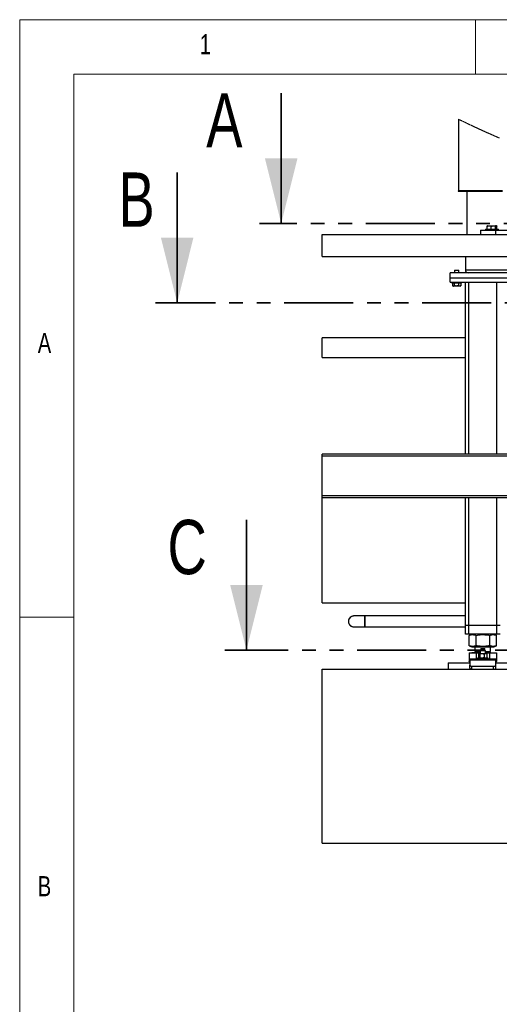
# Model space of a CAD drawing. Header units: millimetres. Extents: x 5 to 589, y 5 to 415.
# Tile 14 of 46: x 5 to 49, y 324 to 415. Entities that reach past the tile are written whole.
import ezdxf

# ---------------------------------------------------------------- set-up
doc = ezdxf.new("R2010")
doc.units = ezdxf.units.MM
doc.linetypes.add('PHANTOM', pattern=[12.7, 6.35, -1.27, 1.27, -1.27, 1.27, -1.27])
doc.layers.add('NOTES', color=6, linetype='Continuous')
doc.layers.add('TRAIT-FORT', color=4, linetype='Continuous', lineweight=25)
doc.styles.add('SLDTEXTSTYLE0', font='TXT', dxfattribs={"width": 0.75})

msp = doc.modelspace()

# ---------------------------------------------------------------- linework, layer by layer
at = {"color": 7, "linetype": 'Continuous', "lineweight": 18}
for p, q in [((589, 415), (5, 415)), ((5, 415), (5, 5)), ((47, 410), (47, 415)), ((584, 410), (10, 410)), ((10, 410), (10, 10)), ((10, 360), (5, 360))]:
    msp.add_line(p, q, dxfattribs=at)
at = {"color": 7, "linetype": 'Continuous', "lineweight": 35}
for p, q in [((29.087, 408.236), (29.087, 396.236)), ((19.507, 400.937), (19.507, 388.937)), ((25.891, 368.96), (25.891, 356.96))]:
    msp.add_line(p, q, dxfattribs=at)
at = {"color": 7, "linetype": 'PHANTOM', "lineweight": 35}
for p, q in [((157.534, 396.236), (27.087, 396.236)), ((162.725, 388.937), (17.507, 388.937)), ((156.739, 356.96), (23.891, 356.96))]:
    msp.add_line(p, q, dxfattribs=at)
at = {"color": 7, "linetype": 'Continuous', "lineweight": 18, "flags": 128}
msp.add_lwpolyline([(49.183, 404.112), (49.161, 404.121), (49.138, 404.131), (49.116, 404.14), (49.093, 404.15), (49.071, 404.16), (49.048, 404.169), (49.025, 404.179), (49.003, 404.188), (48.98, 404.198), (48.958, 404.207), (48.934, 404.218), (48.911, 404.228), (48.887, 404.238), (48.863, 404.248), (48.84, 404.258), (48.816, 404.268), (48.79, 404.279), (48.765, 404.29), (48.739, 404.301), (48.713, 404.312), (48.687, 404.324), (48.662, 404.335), (48.636, 404.346), (48.612, 404.356), (48.589, 404.366), (48.565, 404.377), (48.542, 404.387), (48.518, 404.397), (48.494, 404.408), (48.471, 404.418), (48.447, 404.428), (48.424, 404.439), (48.4, 404.449), (48.377, 404.459), (48.353, 404.47), (48.331, 404.479), (48.309, 404.489), (48.286, 404.499), (48.264, 404.509), (48.242, 404.519), (48.216, 404.53), (48.191, 404.542), (48.165, 404.553), (48.139, 404.564), (48.114, 404.576), (48.088, 404.587), (48.062, 404.599), (48.034, 404.611), (48.006, 404.624), (47.978, 404.637), (47.949, 404.649), (47.921, 404.662), (47.893, 404.675), (47.865, 404.687), (47.837, 404.7), (47.808, 404.713), (47.78, 404.726), (47.753, 404.738), (47.725, 404.751), (47.697, 404.763), (47.67, 404.776), (47.641, 404.789), (47.613, 404.801), (47.585, 404.814), (47.557, 404.827), (47.529, 404.84), (47.501, 404.853), (47.474, 404.865), (47.446, 404.878), (47.418, 404.891), (47.39, 404.904), (47.362, 404.917), (47.334, 404.93), (47.306, 404.943), (47.277, 404.956), (47.249, 404.969), (47.221, 404.982), (47.191, 404.995), (47.161, 405.009), (47.132, 405.023), (47.102, 405.037), (47.072, 405.051), (47.042, 405.064), (47.014, 405.078), (46.986, 405.091), (46.958, 405.104), (46.93, 405.117), (46.902, 405.13), (46.871, 405.145), (46.84, 405.159), (46.808, 405.174), (46.777, 405.189), (46.746, 405.203), (46.715, 405.218), (46.683, 405.233), (46.652, 405.247), (46.616, 405.264), (46.581, 405.281), (46.545, 405.298), (46.509, 405.315), (46.474, 405.332), (46.438, 405.349), (46.402, 405.365), (46.37, 405.381), (46.337, 405.396), (46.304, 405.412), (46.272, 405.427), (46.239, 405.443), (46.207, 405.459), (46.171, 405.476), (46.135, 405.493), (46.1, 405.51), (46.064, 405.526), (46.029, 405.544), (45.993, 405.561), (45.958, 405.578), (45.919, 405.596), (45.88, 405.615), (45.841, 405.634), (45.802, 405.653), (45.762, 405.671), (45.723, 405.69), (45.684, 405.709), (45.646, 405.728), (45.607, 405.746), (45.568, 405.765), (45.529, 405.784), (45.491, 405.802), (45.453, 405.821), (45.415, 405.839)], dxfattribs=at)
at = {"color": 7, "linetype": 'Continuous', "lineweight": 35}
for points in [[(29.087, 396.236), (30.587, 402.236), (27.587, 402.236)], [(19.507, 388.937), (21.007, 394.937), (18.007, 394.937)], [(25.891, 356.96), (27.391, 362.96), (24.391, 362.96)]]:
    msp.add_solid(points, dxfattribs=at)
at = {"layer": 'TRAIT-FORT', "color": 4, "linetype": 'Continuous', "lineweight": 25}
for p, q in [((45.415, 405.839), (45.415, 399.234)), ((45.402, 399.234), (45.402, 399.214)), ((49.462, 399.234), (45.402, 399.234)), ((45.402, 399.214), (49.462, 399.214)), ((46.189, 399.214), (46.189, 395.214)), ((32.859, 395.214), (56.859, 395.214)), ((32.859, 393.214), (32.859, 395.214)), ((47.432, 395.614), (47.432, 395.214)), ((47.432, 395.614), (48.841, 395.614)), ((47.902, 395.714), (47.902, 395.614)), ((47.902, 395.714), (48.982, 395.714)), ((48.06, 395.714), (48.06, 395.989)), ((48.081, 396.034), (48.061, 396.023)), ((48.081, 396.034), (48.803, 396.034)), ((48.439, 395.714), (48.439, 395.989)), ((48.822, 396.023), (48.803, 396.034)), ((48.803, 396.034), (48.923, 396.034)), ((48.82, 395.714), (48.82, 395.989)), ((48.823, 395.714), (48.823, 395.989)), ((48.841, 395.614), (48.841, 395.214)), ((48.841, 395.614), (52.041, 395.614)), ((48.942, 396.023), (48.923, 396.034)), ((48.94, 395.714), (48.94, 395.989)), ((48.943, 395.714), (48.943, 395.989)), ((48.982, 395.614), (48.982, 395.714)), ((48.982, 395.714), (49.102, 395.714)), ((49.102, 395.614), (49.102, 395.714)), ((32.859, 393.214), (56.859, 393.214)), ((46.059, 393.214), (46.059, 391.954)), ((44.659, 391.234), (44.659, 391.714)), ((50.659, 391.714), (44.659, 391.714)), ((45.087, 391.954), (45.059, 391.926)), ((45.059, 391.926), (45.059, 391.714)), ((45.459, 391.926), (45.059, 391.926)), ((45.087, 391.954), (45.431, 391.954)), ((45.459, 391.926), (45.431, 391.954)), ((45.459, 391.714), (45.459, 391.926)), ((49.887, 391.954), (46.059, 391.954)), ((44.659, 390.834), (44.659, 391.234)), ((44.659, 391.234), (50.659, 391.234)), ((44.659, 390.834), (50.659, 390.834)), ((44.819, 390.834), (44.819, 390.754)), ((45.699, 390.754), (44.819, 390.754)), ((44.87, 390.754), (44.87, 390.515)), ((45.022, 390.754), (45.022, 390.515)), ((45.412, 390.754), (45.412, 390.515)), ((45.649, 390.754), (45.649, 390.515)), ((45.699, 390.754), (45.699, 390.834)), ((46.059, 375.014), (46.059, 390.834)), ((46.379, 375.014), (46.379, 390.834)), ((48.939, 375.014), (48.939, 390.834)), ((44.889, 390.501), (44.936, 390.474)), ((45.582, 390.474), (44.936, 390.474)), ((45.582, 390.474), (45.629, 390.501)), ((45.649, 390.515), (45.628, 390.503)), ((46.059, 385.714), (32.859, 385.714)), ((32.859, 383.914), (32.859, 385.714)), ((32.859, 383.914), (46.059, 383.914)), ((96.459, 375.014), (32.859, 375.014)), ((32.859, 374.814), (32.859, 375.014)), ((152.859, 374.814), (32.859, 374.814)), ((32.859, 371.214), (32.859, 374.814)), ((32.859, 371.214), (152.859, 371.214)), ((32.859, 371.014), (32.859, 371.214)), ((32.859, 371.014), (152.859, 371.014)), ((32.859, 361.314), (32.859, 371.014)), ((46.059, 359.234), (46.059, 371.014)), ((46.379, 359.234), (46.379, 371.014)), ((48.939, 359.234), (48.939, 371.014)), ((32.859, 361.314), (46.059, 361.314)), ((36.782, 360.114), (35.782, 360.114)), ((46.059, 360.114), (36.782, 360.114)), ((36.782, 360.114), (36.782, 359.114)), ((36.782, 359.614), (36.782, 360.114)), ((35.782, 359.114), (36.782, 359.114)), ((36.782, 359.116), (36.782, 359.614)), ((36.782, 359.114), (46.059, 359.114)), ((46.379, 359.234), (46.059, 359.234)), ((46.059, 358.434), (46.059, 359.234)), ((48.939, 359.234), (46.379, 359.234)), ((46.379, 358.434), (46.379, 359.234)), ((49.259, 359.234), (48.939, 359.234)), ((48.939, 358.434), (48.939, 359.234)), ((46.379, 358.434), (46.059, 358.434)), ((48.939, 358.434), (46.379, 358.434)), ((46.399, 358.332), (46.389, 358.329)), ((46.389, 357.38), (46.389, 358.329)), ((46.65, 358.434), (46.398, 358.332)), ((47.038, 357.38), (47.038, 358.329)), ((48.308, 357.38), (48.308, 358.329)), ((48.921, 358.332), (48.668, 358.434)), ((48.929, 357.38), (48.929, 358.329)), ((49.259, 358.434), (48.939, 358.434)), ((46.389, 357.38), (46.399, 357.377)), ((46.398, 357.376), (46.65, 357.274)), ((46.65, 357.274), (47.165, 357.274)), ((46.939, 357.274), (46.939, 356.841)), ((47.165, 357.274), (48.668, 357.274)), ((47.499, 357.114), (47.479, 357.094)), ((47.479, 357.094), (47.479, 356.954)), ((47.839, 357.094), (47.479, 357.094)), ((47.499, 357.114), (47.819, 357.114)), ((47.839, 357.094), (47.819, 357.114)), ((47.839, 356.954), (47.839, 357.094)), ((48.379, 356.841), (48.379, 357.274)), ((48.668, 357.274), (48.921, 357.376)), ((46.389, 356.706), (46.389, 355.913)), ((46.389, 356.706), (47.038, 356.706)), ((46.637, 356.714), (46.637, 356.706)), ((47.419, 356.714), (46.637, 356.714)), ((47.026, 356.841), (46.939, 356.754)), ((46.939, 356.841), (47.419, 356.841)), ((46.939, 356.754), (47.419, 356.754)), ((47.038, 356.706), (47.038, 356.134)), ((47.038, 356.706), (47.419, 356.706)), ((47.179, 356.234), (47.179, 356.134)), ((48.009, 356.234), (47.179, 356.234)), ((47.255, 356.594), (47.255, 356.274)), ((47.299, 356.634), (47.283, 356.622)), ((47.283, 356.246), (47.299, 356.234)), ((47.315, 356.634), (47.299, 356.634)), ((47.577, 356.634), (47.315, 356.634)), ((47.375, 356.594), (47.375, 356.274)), ((47.479, 356.954), (47.419, 356.894)), ((47.419, 356.894), (47.419, 356.634)), ((47.899, 356.894), (47.419, 356.894)), ((47.839, 356.954), (47.479, 356.954)), ((47.922, 356.634), (47.577, 356.634)), ((47.779, 356.594), (47.779, 356.274)), ((47.899, 356.894), (47.839, 356.954)), ((47.899, 356.634), (47.899, 356.894)), ((47.899, 356.841), (48.379, 356.841)), ((47.899, 356.754), (48.379, 356.754)), ((47.899, 356.714), (48.681, 356.714)), ((47.899, 356.706), (48.308, 356.706)), ((48.019, 356.634), (47.922, 356.634)), ((48.139, 356.234), (48.009, 356.234)), ((48.036, 356.622), (48.019, 356.634)), ((48.019, 356.234), (48.036, 356.246)), ((48.064, 356.274), (48.064, 356.594)), ((48.139, 356.134), (48.139, 356.234)), ((48.379, 356.754), (48.293, 356.841)), ((48.308, 356.134), (48.308, 356.706)), ((48.308, 356.706), (48.929, 356.706)), ((48.681, 356.706), (48.681, 356.714)), ((48.929, 356.706), (48.929, 355.913)), ((44.499, 355.814), (44.459, 355.774)), ((44.459, 355.774), (44.459, 355.214)), ((46.459, 355.774), (44.459, 355.774)), ((44.499, 355.814), (46.459, 355.814)), ((46.389, 355.913), (46.459, 355.877)), ((46.398, 355.908), (46.389, 355.913)), ((46.398, 355.908), (46.459, 355.872)), ((48.859, 356.134), (46.459, 356.134)), ((46.459, 356.049), (46.459, 356.134)), ((46.459, 356.049), (46.459, 355.592)), ((48.859, 356.049), (46.459, 356.049)), ((46.459, 355.314), (46.459, 355.592)), ((46.659, 355.492), (48.659, 355.492)), ((46.659, 355.214), (46.659, 355.492)), ((48.659, 355.214), (48.659, 355.492)), ((48.859, 356.134), (48.859, 356.049)), ((48.859, 355.592), (48.859, 356.049)), ((48.859, 355.875), (48.929, 355.913)), ((48.859, 355.872), (48.921, 355.908)), ((48.859, 355.814), (48.859, 355.872)), ((48.859, 355.814), (50.819, 355.814)), ((50.859, 355.774), (48.859, 355.774)), ((48.859, 355.314), (48.859, 355.592)), ((32.859, 355.214), (128.859, 355.214)), ((32.859, 339.214), (32.859, 355.214)), ((32.859, 339.214), (152.859, 339.214))]:
    msp.add_line(p, q, dxfattribs=at)
at = {"layer": 'TRAIT-FORT', "color": 4, "linetype": 'Continuous', "lineweight": 25, "flags": 128}
for points in [[(46.459, 355.592), (46.463, 355.572), (46.474, 355.553), (46.493, 355.536), (46.518, 355.521), (46.548, 355.508), (46.583, 355.499), (46.62, 355.493), (46.659, 355.492)], [(46.459, 355.314), (46.463, 355.295), (46.474, 355.276), (46.493, 355.259), (46.518, 355.244), (46.548, 355.231), (46.583, 355.222), (46.62, 355.216), (46.659, 355.214)], [(48.659, 355.492), (48.698, 355.493), (48.736, 355.499), (48.77, 355.508), (48.801, 355.521), (48.826, 355.536), (48.844, 355.553), (48.855, 355.572), (48.859, 355.592)], [(48.659, 355.214), (48.698, 355.216), (48.736, 355.222), (48.77, 355.231), (48.801, 355.244), (48.826, 355.259), (48.844, 355.276), (48.855, 355.295), (48.859, 355.314)]]:
    msp.add_lwpolyline(points, dxfattribs=at)
at = {"layer": 'TRAIT-FORT', "color": 4, "linetype": 'Continuous', "lineweight": 25}
for centre, radius, start, end in [((46.299, 391.954), 0.24, 179.99939, 270.0009), ((46.299, 391.954), 0.24, 179.9997, 270.00059), ((35.782, 359.614), 0.5, 89.99996, 270.00004), ((46.899, 356.754), 0.04, 269.99921, 359.99652), ((48.419, 356.754), 0.04, 180.00494, 269.99848)]:
    msp.add_arc(centre, radius, start, end, dxfattribs=at)
for points, knots in [([(48.06, 395.989), (48.093, 395.999), (48.159, 396.019), (48.258, 396.026), (48.352, 396.016), (48.41, 395.998), (48.439, 395.989)], [0, 0, 0, 0, 0.2654992, 0.5347473, 0.7644167, 1, 1, 1, 1]), ([(48.06, 395.989), (48.06, 395.998), (48.06, 396.009), (48.062, 396.02), (48.062, 396.022)], [0, 0, 0, 0, 0.791708, 1, 1, 1, 1]), ([(48.439, 395.989), (48.487, 396.003), (48.567, 396.026), (48.685, 396.023), (48.763, 396.008), (48.808, 395.994), (48.82, 395.989)], [0, 0, 0, 0, 0.386691, 0.637768, 0.8968, 1, 1, 1, 1]), ([(48.823, 395.989), (48.823, 395.997), (48.823, 396.006), (48.821, 396.028), (48.821, 396.005), (48.82, 395.996), (48.82, 395.989)], [0, 0, 0, 0, 0.381876, 0.500142, 0.649752, 1, 1, 1, 1]), ([(48.822, 396.017), (48.849, 396.012), (48.889, 396.006), (48.928, 395.994), (48.94, 395.989)], [0, 0, 0, 0, 0.669046, 1, 1, 1, 1]), ([(48.943, 395.989), (48.943, 395.997), (48.943, 396.006), (48.941, 396.028), (48.941, 396.005), (48.94, 395.996), (48.94, 395.989)], [0, 0, 0, 0, 0.381877, 0.500141, 0.649751, 1, 1, 1, 1]), ([(44.87, 390.515), (44.883, 390.506), (44.907, 390.489), (44.95, 390.481), (44.989, 390.492), (45.011, 390.507), (45.022, 390.515)], [0, 0, 0, 0, 0.277388, 0.532044, 0.752202, 1, 1, 1, 1]), ([(45.412, 390.515), (45.4, 390.511), (45.376, 390.504), (45.338, 390.496), (45.301, 390.49), (45.259, 390.485), (45.213, 390.483), (45.162, 390.486), (45.112, 390.493), (45.065, 390.503), (45.036, 390.511), (45.022, 390.515)], [0, 0, 0, 0, 0.095913, 0.19199, 0.288748, 0.385813, 0.511364, 0.637816, 0.766847, 0.896623, 1, 1, 1, 1]), ([(45.649, 390.515), (45.629, 390.506), (45.588, 390.488), (45.525, 390.481), (45.465, 390.491), (45.43, 390.507), (45.412, 390.515)], [0, 0, 0, 0, 0.268987, 0.533958, 0.760815, 1, 1, 1, 1]), ([(35.782, 360.113), (35.763, 360.113), (35.716, 360.113), (35.641, 360.096), (35.563, 360.066), (35.49, 360.023), (35.425, 359.968), (35.371, 359.903), (35.328, 359.83), (35.299, 359.751), (35.284, 359.678), (35.281, 359.604), (35.287, 359.53), (35.308, 359.449), (35.342, 359.371), (35.389, 359.301), (35.448, 359.239), (35.515, 359.189), (35.591, 359.15), (35.671, 359.125), (35.736, 359.114), (35.773, 359.116), (35.783, 359.116)], [0, 0, 0, 0, 0.036928, 0.089826, 0.144257, 0.197155, 0.251585, 0.304482, 0.358915, 0.411812, 0.466243, 0.499757, 0.552654, 0.607088, 0.659984, 0.714416, 0.767313, 0.821744, 0.874642, 0.929073, 0.98197, 1, 1, 1, 1]), ([(46.389, 358.329), (46.432, 358.345), (46.513, 358.374), (46.634, 358.396), (46.742, 358.4), (46.842, 358.388), (46.939, 358.366), (47.003, 358.342), (47.038, 358.329)], [0, 0, 0, 0, 0.205668, 0.384906, 0.554142, 0.689714, 0.835513, 1, 1, 1, 1]), ([(47.038, 358.329), (47.122, 358.345), (47.283, 358.374), (47.519, 358.396), (47.729, 358.4), (47.923, 358.388), (48.111, 358.366), (48.24, 358.342), (48.308, 358.329)], [0, 0, 0, 0, 0.202069, 0.3827, 0.555315, 0.692992, 0.838894, 1, 1, 1, 1]), ([(48.308, 358.329), (48.349, 358.345), (48.426, 358.374), (48.543, 358.396), (48.646, 358.4), (48.742, 358.388), (48.831, 358.366), (48.89, 358.344), (48.92, 358.332)], [0, 0, 0, 0, 0.209427, 0.391421, 0.56302, 0.700554, 0.848715, 1, 1, 1, 1]), ([(47.038, 357.38), (46.995, 357.364), (46.914, 357.335), (46.792, 357.312), (46.685, 357.309), (46.585, 357.321), (46.488, 357.343), (46.423, 357.367), (46.389, 357.38)], [0, 0, 0, 0, 0.205669, 0.384906, 0.554141, 0.689714, 0.835512, 1, 1, 1, 1]), ([(48.308, 357.38), (48.223, 357.364), (48.062, 357.334), (47.826, 357.312), (47.617, 357.309), (47.422, 357.321), (47.234, 357.343), (47.105, 357.367), (47.038, 357.38)], [0, 0, 0, 0, 0.202068, 0.3827, 0.555314, 0.692991, 0.838894, 1, 1, 1, 1]), ([(48.92, 357.377), (48.882, 357.362), (48.808, 357.334), (48.694, 357.313), (48.591, 357.309), (48.495, 357.321), (48.402, 357.343), (48.34, 357.367), (48.308, 357.38)], [0, 0, 0, 0, 0.193226, 0.375205, 0.54679, 0.684314, 0.832462, 1, 1, 1, 1]), ([(47.315, 356.634), (47.306, 356.633), (47.286, 356.628), (47.268, 356.61), (47.258, 356.598), (47.255, 356.594)], [0, 0, 0, 0, 0.356586, 0.804467, 1, 1, 1, 1]), ([(47.283, 356.247), (47.277, 356.252), (47.266, 356.26), (47.258, 356.271), (47.255, 356.274)], [0, 0, 0, 0, 0.635059, 1, 1, 1, 1]), ([(47.375, 356.594), (47.37, 356.6), (47.361, 356.61), (47.346, 356.623), (47.331, 356.632), (47.32, 356.634), (47.315, 356.634)], [0, 0, 0, 0, 0.290883, 0.551973, 0.786182, 1, 1, 1, 1]), ([(47.375, 356.274), (47.37, 356.269), (47.361, 356.258), (47.346, 356.246), (47.331, 356.236), (47.32, 356.235), (47.315, 356.234)], [0, 0, 0, 0, 0.290883, 0.551973, 0.786182, 1, 1, 1, 1]), ([(47.577, 356.634), (47.548, 356.633), (47.491, 356.63), (47.423, 356.612), (47.385, 356.598), (47.375, 356.594)], [0, 0, 0, 0, 0.413275, 0.837765, 1, 1, 1, 1]), ([(47.577, 356.234), (47.548, 356.236), (47.491, 356.239), (47.423, 356.257), (47.385, 356.271), (47.375, 356.274)], [0, 0, 0, 0, 0.413275, 0.837765, 1, 1, 1, 1]), ([(47.779, 356.594), (47.763, 356.6), (47.731, 356.611), (47.681, 356.624), (47.63, 356.633), (47.595, 356.634), (47.577, 356.634)], [0, 0, 0, 0, 0.246301, 0.493511, 0.745568, 1, 1, 1, 1]), ([(47.779, 356.274), (47.763, 356.269), (47.731, 356.257), (47.681, 356.245), (47.63, 356.236), (47.595, 356.235), (47.577, 356.234)], [0, 0, 0, 0, 0.246301, 0.493511, 0.745568, 1, 1, 1, 1]), ([(47.922, 356.634), (47.902, 356.633), (47.86, 356.63), (47.813, 356.611), (47.787, 356.598), (47.779, 356.594)], [0, 0, 0, 0, 0.405582, 0.832959, 1, 1, 1, 1]), ([(47.922, 356.234), (47.902, 356.236), (47.86, 356.239), (47.813, 356.257), (47.787, 356.271), (47.779, 356.274)], [0, 0, 0, 0, 0.405582, 0.832959, 1, 1, 1, 1]), ([(48.064, 356.594), (48.053, 356.6), (48.03, 356.611), (47.995, 356.624), (47.959, 356.633), (47.934, 356.634), (47.922, 356.634)], [0, 0, 0, 0, 0.2526764, 0.5016044, 0.7510277, 1, 1, 1, 1]), ([(48.064, 356.274), (48.053, 356.269), (48.03, 356.258), (47.995, 356.245), (47.959, 356.236), (47.934, 356.235), (47.922, 356.234)], [0, 0, 0, 0, 0.252676, 0.501604, 0.751028, 1, 1, 1, 1]), ([(48.035, 356.622), (48.042, 356.617), (48.053, 356.608), (48.061, 356.598), (48.064, 356.594)], [0, 0, 0, 0, 0.635052, 1, 1, 1, 1]), ([(48.035, 356.247), (48.042, 356.252), (48.053, 356.26), (48.061, 356.271), (48.064, 356.274)], [0, 0, 0, 0, 0.635052, 1, 1, 1, 1])]:
    msp.add_open_spline(points, degree=3, knots=knots, dxfattribs=at)

# ---------------------------------------------------------------- texts
at = {"color": 7, "linetype": 'Continuous', "char_height": 5, "attachment_point": 1, "style": 'SLDTEXTSTYLE0'}
for s, insert in [('A', (22.179, 408.236)), ('B', (14.093, 400.937)), ('C', (18.614, 368.96))]:
    msp.add_mtext(s, dxfattribs=dict(at, insert=insert))
at = {"layer": 'NOTES', "color": 211, "char_height": 1.852, "attachment_point": 1, "style": 'SLDTEXTSTYLE0'}
for s, insert in [('1', (21.583, 413.668)), ('A', (6.667, 386.168)), ('B', (6.667, 336.168))]:
    msp.add_mtext(s, dxfattribs=dict(at, insert=insert))

doc.saveas('drawing.dxf')
